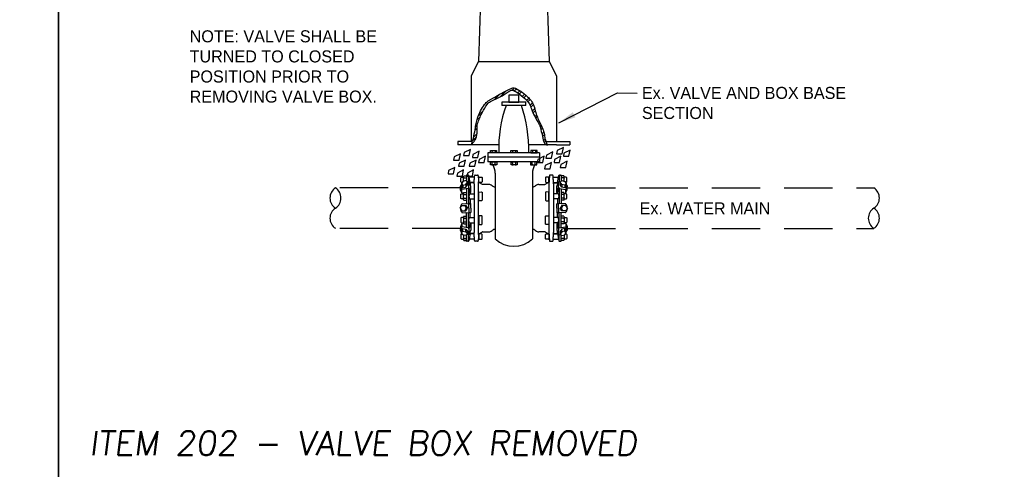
# Model space of a CAD drawing. Header units: feet. Extents: x 6 to 310, y -41 to 128.
# Tile 13 of 44: x 218 to 229, y 14 to 19. Entities that reach past the tile are written whole.
import ezdxf
from ezdxf.enums import TextEntityAlignment as Align

# ---------------------------------------------------------------- set-up
doc = ezdxf.new("R2010")
doc.units = ezdxf.units.FT
doc.header["$MEASUREMENT"] = 0
doc.linetypes.add('DASHED', pattern=[0.75, 0.5, -0.25])
doc.layers.add('COLUMNS', color=6, linetype='Continuous', plot=False)
for name, color, linetype in [('DETAIL', 1, 'Continuous'), ('DIM', 7, 'Continuous'), ('SHEET_TXT', 9, 'Continuous'), ('text', 9, 'Continuous')]:
    doc.layers.add(name, color=color, linetype=linetype)
doc.styles.add('SLANTED', font='ROMANS.SHX', dxfattribs={"oblique": 7})
doc.styles.add('Slanted-Normal', font='font31.shx', dxfattribs={"height": 0.14})

msp = doc.modelspace()

# ---------------------------------------------------------------- linework, layer by layer
at = {"color": 247, "linetype": 'Continuous'}
for p, q in [((223.09861, 19.02275), (223.07718, 18.38418)), ((223.79109, 19.02275), (223.81252, 18.38418)), ((223.07718, 18.38418), (223.00232, 18.2359)), ((223.07718, 18.38418), (223.81252, 18.38418)), ((223.81252, 18.38418), (223.88755, 18.2359)), ((223.00232, 18.2359), (223.00232, 17.55702)), ((223.88755, 18.2359), (223.88755, 17.55702)), ((223.30384, 18.01995), (223.36495, 18.0809)), ((223.42989, 18.08921), (223.45229, 18.11177)), ((223.44973, 18.08074), (223.47212, 18.10329)), ((223.48492, 18.05946), (223.50812, 18.08266)), ((223.5014, 18.04762), (223.52491, 18.0713)), ((223.2461, 17.99036), (223.3048, 18.04906)), ((223.53291, 18.02283), (223.55658, 18.04634)), ((223.54827, 18.00971), (223.57178, 18.03323)), ((223.5777, 17.98268), (223.60057, 18.00555)), ((223.59098, 17.96764), (223.61449, 17.991)), ((223.07782, 17.82208), (223.12485, 17.86911)), ((223.61161, 17.93165), (223.63816, 17.9582)), ((223.62025, 17.91214), (223.64728, 17.93901)), ((223.63609, 17.87135), (223.66184, 17.8971)), ((223.64456, 17.85151), (223.66728, 17.87422)), ((223.06294, 17.77889), (223.09669, 17.81264)), ((223.66264, 17.81312), (223.67975, 17.83007)), ((223.67224, 17.7944), (223.68759, 17.80976)), ((223.69287, 17.75841), (223.70535, 17.77089)), ((223.04215, 17.67315), (223.06422, 17.69539)), ((223.0471, 17.70658), (223.06534, 17.72482)), ((223.70359, 17.74082), (223.71463, 17.75201)), ((223.72023, 17.70099), (223.73302, 17.71378)), ((223.72566, 17.67827), (223.74182, 17.69427)), ((223.01719, 17.56358), (223.05766, 17.60405)), ((223.02887, 17.60341), (223.06422, 17.63876)), ((223.73654, 17.63252), (223.75558, 17.65156)), ((223.74198, 17.60965), (223.76134, 17.629)), ((223.75222, 17.56342), (223.76933, 17.58053)), ((223.01511, 17.55702), (222.86283, 17.55702)), ((222.86283, 17.55702), (222.86283, 17.51991)), ((223.00232, 17.51991), (222.86283, 17.51991)), ((223.28845, 17.51991), (223.00232, 17.51991)), ((223.88755, 17.51991), (223.5991, 17.51991)), ((223.75958, 17.54246), (223.77589, 17.55878)), ((223.77653, 17.55702), (224.02703, 17.55702)), ((223.79173, 17.51799), (223.79301, 17.51927)), ((223.88755, 17.51991), (224.02703, 17.51991)), ((224.02703, 17.55702), (224.02703, 17.51991))]:
    msp.add_line(p, q, dxfattribs=at)
at = {"color": 247, "linetype": 'Continuous', "lineweight": 25}
for p, q in [((223.03608, 17.18589), (223.03657, 17.19995)), ((223.04401, 17.20713), (223.0687, 17.20713)), ((223.07614, 17.19995), (223.07663, 17.18589)), ((223.81357, 17.19995), (223.81307, 17.18589)), ((223.8457, 17.20713), (223.821, 17.20713)), ((223.85362, 17.18589), (223.85313, 17.19995)), ((223.03364, 17.11598), (223.03418, 17.13163)), ((223.03364, 17.11598), (223.03364, 16.61247)), ((223.08481, 17.12919), (223.1163, 17.11244)), ((223.80489, 17.12919), (223.7734, 17.11244)), ((223.85606, 17.11598), (223.85552, 17.13163)), ((223.85606, 17.11598), (223.85606, 16.61247)), ((223.03418, 16.59681), (223.03364, 16.61247)), ((223.03657, 16.5285), (223.03608, 16.54256)), ((223.07663, 16.54256), (223.07614, 16.5285)), ((223.1163, 16.616), (223.08481, 16.59926)), ((223.7734, 16.616), (223.80489, 16.59926)), ((223.81307, 16.54256), (223.81357, 16.5285)), ((223.85313, 16.5285), (223.85362, 16.54256)), ((223.85552, 16.59681), (223.85606, 16.61247)), ((223.0687, 16.52132), (223.04401, 16.52132)), ((223.821, 16.52132), (223.8457, 16.52132))]:
    msp.add_line(p, q, dxfattribs=at)
at = {"linetype": 'DASHED'}
for p, q in [((222.89184, 17.07345), (221.59529, 17.07345)), ((223.99786, 17.07345), (227.17797, 17.07345)), ((222.89184, 16.65499), (221.59529, 16.65499)), ((223.99786, 16.65499), (227.17797, 16.65499))]:
    msp.add_line(p, q, dxfattribs=at)
at = {"linetype": 'Continuous'}
for points in [[(223.00231, 17.51983, 0.01180416), (223.02277, 17.58097, 0.02356296), (223.03083, 17.61226, 0.0157363), (223.04615, 17.69966, -0.02364584), (223.05728, 17.75767, -0.02977342), (223.07315, 17.80967, -0.0233924), (223.10025, 17.87333, -0.05246613), (223.14081, 17.93887, -0.07577668), (223.17959, 17.97577, -0.01943278), (223.20368, 17.99123, -0.00546289), (223.29198, 18.04186, -0.01388986), (223.40057, 18.09866, -0.04758833), (223.43413, 18.11126, -0.17692458), (223.46055, 18.10897, -0.0536763), (223.5333, 18.06499, -0.04414367), (223.61441, 17.99105, -0.08458439), (223.6457, 17.94272, -0.04975669), (223.6673, 17.87444, 0.05053323), (223.68867, 17.80724, 0.01520977), (223.71452, 17.75224, -0.01457109), (223.74156, 17.69488, -0.02998615), (223.74885, 17.675, -0.01324561), (223.7614, 17.62879)], [(223.00231, 17.51983, 0.04653331), (223.0422, 17.5691, 0.08117802), (223.05728, 17.60235, 0.08972711), (223.06466, 17.68934, -0.11419482), (223.0738, 17.75767, -0.01596066), (223.09497, 17.80881, -0.01546493), (223.12008, 17.86011, -0.02550136), (223.16825, 17.94097, -0.09447706), (223.1862, 17.95925, -0.04518465), (223.21734, 17.97689, 0.0171109), (223.3019, 18.01873, 0.02912275), (223.38465, 18.06968, -0.06986196), (223.42091, 18.08813, -0.20131471), (223.43762, 18.08702, -0.0441518), (223.50024, 18.04847, -0.03221899), (223.57759, 17.98274, -0.07864508), (223.60272, 17.94933, -0.0343572), (223.62795, 17.89273, 0.02706367), (223.65892, 17.82045, 0.02708602), (223.70507, 17.73853, -0.07704506), (223.71842, 17.7081, -0.00600108), (223.72141, 17.6963, -0.00100348), (223.73826, 17.62548, -0.00418937), (223.74683, 17.58774, 0.00452259), (223.75479, 17.55278, 0.15013276), (223.76312, 17.5386, 0.06315498), (223.79446, 17.51643)], [(223.7614, 17.62879, 0.02972676), (223.76604, 17.59535, 0.02972676), (223.77462, 17.5627, 0.02217441), (223.78351, 17.53912, 0.02217441), (223.79446, 17.51643)]]:
    msp.add_lwpolyline(points, format="xyb", dxfattribs=at)
at = {"color": 7, "linetype": 'Continuous', "lineweight": 25}
for centre, radius, start, end in [((223.04401, 17.19969), 0.00744, 90, 178), ((223.0687, 17.19969), 0.00744, 2, 90), ((223.821, 17.19969), 0.00744, 90, 178), ((223.8457, 17.19969), 0.00744, 2, 90), ((223.09063, 17.14014), 0.0124, 223.279087, 242), ((223.12212, 17.12339), 0.0124, 242, 270), ((223.76758, 17.12339), 0.0124, 270, 298), ((223.79907, 17.14014), 0.0124, 298, 316.720913), ((223.09063, 16.58831), 0.0124, 118, 136.720913), ((223.12212, 16.60505), 0.0124, 90, 118), ((223.76758, 16.60505), 0.0124, 62, 90), ((223.79907, 16.58831), 0.0124, 43.279087, 62), ((223.04401, 16.52876), 0.00744, 182, 270), ((223.0687, 16.52876), 0.00744, 270, 358), ((223.821, 16.52876), 0.00744, 182, 270), ((223.8457, 16.52876), 0.00744, 270, 358)]:
    msp.add_arc(centre, radius, start, end, dxfattribs=at)
at = {"linetype": 'Continuous'}
for centre, start, end in [((221.66177, 16.96887), 122.447072, 237.552928), ((221.52875, 16.96887), 302.447072, 57.552928), ((227.11146, 16.96888), 302.43802, 57.543876), ((221.66177, 16.75964), 122.447072, 237.552928), ((227.24447, 16.75964), 122.447072, 237.552928), ((227.11145, 16.75964), 302.447072, 57.552928)]:
    msp.add_arc(centre, 0.12397, start, end, dxfattribs=at)
at = {"color": 7, "linetype": 'Continuous', "lineweight": 25}
for points, knots in [([(223.03418, 17.13163), (223.03418, 17.13163), (223.03419, 17.13181), (223.03421, 17.13233), (223.03422, 17.13254), (223.03424, 17.13306), (223.03425, 17.13336), (223.03429, 17.13437), (223.03432, 17.13521), (223.03439, 17.1372), (223.03444, 17.13833), (223.03453, 17.14086), (223.03458, 17.14224), (223.03466, 17.14444), (223.03469, 17.1452), (223.03475, 17.14677), (223.03478, 17.14758), (223.03487, 17.15005), (223.03493, 17.15174), (223.03502, 17.15435), (223.03505, 17.15523), (223.03511, 17.15701), (223.03514, 17.1579), (223.03524, 17.16055), (223.0353, 17.16231), (223.03539, 17.16493), (223.03542, 17.1658), (223.03547, 17.1675), (223.03553, 17.16917), (223.03558, 17.17077), (223.03564, 17.17233), (223.03566, 17.1731), (223.03574, 17.17533), (223.03578, 17.17669), (223.03584, 17.17857), (223.03586, 17.17917), (223.0359, 17.1803), (223.03592, 17.18083), (223.03596, 17.18231), (223.03599, 17.18314), (223.03602, 17.18416), (223.03603, 17.18447), (223.03605, 17.18498), (223.03606, 17.1852), (223.03607, 17.18572), (223.03608, 17.18589), (223.03608, 17.18589)], [0, 0, 0, 0, 0.0625, 0.0625, 0.09375, 0.09375, 0.125, 0.125, 0.1875, 0.1875, 0.25, 0.25, 0.3125, 0.3125, 0.34375, 0.34375, 0.375, 0.375, 0.4375, 0.4375, 0.46875, 0.46875, 0.5, 0.5, 0.5625, 0.5625, 0.59375, 0.59375, 0.625, 0.65625, 0.65625, 0.6875, 0.6875, 0.75, 0.75, 0.78125, 0.78125, 0.8125, 0.8125, 0.875, 0.875, 0.90625, 0.90625, 0.9375, 0.9375, 1, 1, 1, 1]), ([(223.07663, 17.18589), (223.07663, 17.18589), (223.07664, 17.18549), (223.07667, 17.1845), (223.07668, 17.18428), (223.07669, 17.18378), (223.0767, 17.18352), (223.07673, 17.18265), (223.07675, 17.18198), (223.0768, 17.18047), (223.07683, 17.17962), (223.07689, 17.17779), (223.07692, 17.17681), (223.07697, 17.17524), (223.07699, 17.1747), (223.07703, 17.17359), (223.07705, 17.17301), (223.0771, 17.17126), (223.07714, 17.17006), (223.07723, 17.16757), (223.07727, 17.16628), (223.07736, 17.16363), (223.07741, 17.16231), (223.0775, 17.15964), (223.07755, 17.15829), (223.07762, 17.15627), (223.07764, 17.15559), (223.07769, 17.15425), (223.07771, 17.15359), (223.07778, 17.15163), (223.07783, 17.15034), (223.07792, 17.14782), (223.07796, 17.14659), (223.07805, 17.14424), (223.07809, 17.14313), (223.07817, 17.14101), (223.0782, 17.14001), (223.07824, 17.13907)], [0, 0, 0, 0, 0.125, 0.125, 0.15625, 0.15625, 0.1875, 0.1875, 0.25, 0.25, 0.3125, 0.3125, 0.375, 0.375, 0.40625, 0.40625, 0.4375, 0.4375, 0.5, 0.5, 0.5625, 0.5625, 0.625, 0.625, 0.6875, 0.6875, 0.71875, 0.71875, 0.75, 0.75, 0.8125, 0.8125, 0.875, 0.875, 0.9375, 0.9375, 1, 1, 1, 1]), ([(223.81307, 17.18589), (223.81307, 17.18589), (223.81306, 17.18549), (223.81303, 17.1845), (223.81302, 17.18428), (223.81301, 17.18378), (223.813, 17.18352), (223.81297, 17.18265), (223.81295, 17.18198), (223.8129, 17.18047), (223.81287, 17.17962), (223.81281, 17.17779), (223.81278, 17.17681), (223.81273, 17.17524), (223.81271, 17.1747), (223.81267, 17.17359), (223.81265, 17.17301), (223.8126, 17.17126), (223.81256, 17.17006), (223.81247, 17.16757), (223.81243, 17.16628), (223.81234, 17.16363), (223.81229, 17.16231), (223.8122, 17.15964), (223.81215, 17.15829), (223.81208, 17.15627), (223.81206, 17.15559), (223.81201, 17.15425), (223.81199, 17.15359), (223.81192, 17.15163), (223.81187, 17.15034), (223.81178, 17.14782), (223.81174, 17.14659), (223.81165, 17.14424), (223.81161, 17.14313), (223.81153, 17.14101), (223.8115, 17.14001), (223.81146, 17.13907)], [0, 0, 0, 0, 0.125, 0.125, 0.15625, 0.15625, 0.1875, 0.1875, 0.25, 0.25, 0.3125, 0.3125, 0.375, 0.375, 0.40625, 0.40625, 0.4375, 0.4375, 0.5, 0.5, 0.5625, 0.5625, 0.625, 0.625, 0.6875, 0.6875, 0.71875, 0.71875, 0.75, 0.75, 0.8125, 0.8125, 0.875, 0.875, 0.9375, 0.9375, 1, 1, 1, 1]), ([(223.85552, 17.13163), (223.85552, 17.13163), (223.85551, 17.13181), (223.85549, 17.13233), (223.85548, 17.13254), (223.85546, 17.13306), (223.85545, 17.13336), (223.85541, 17.13437), (223.85538, 17.13521), (223.85531, 17.1372), (223.85526, 17.13833), (223.85517, 17.14086), (223.85512, 17.14224), (223.85504, 17.14444), (223.85501, 17.1452), (223.85495, 17.14677), (223.85492, 17.14758), (223.85483, 17.15005), (223.85477, 17.15174), (223.85468, 17.15435), (223.85465, 17.15523), (223.85459, 17.15701), (223.85456, 17.1579), (223.85446, 17.16055), (223.8544, 17.16231), (223.85431, 17.16493), (223.85428, 17.1658), (223.85423, 17.1675), (223.85417, 17.16917), (223.85412, 17.17077), (223.85407, 17.17233), (223.85404, 17.1731), (223.85397, 17.17533), (223.85392, 17.17669), (223.85386, 17.17857), (223.85384, 17.17917), (223.8538, 17.1803), (223.85379, 17.18083), (223.85374, 17.18231), (223.85371, 17.18314), (223.85368, 17.18416), (223.85367, 17.18447), (223.85365, 17.18498), (223.85365, 17.1852), (223.85363, 17.18572), (223.85362, 17.18589), (223.85362, 17.18589)], [0, 0, 0, 0, 0.0625, 0.0625, 0.09375, 0.09375, 0.125, 0.125, 0.1875, 0.1875, 0.25, 0.25, 0.3125, 0.3125, 0.34375, 0.34375, 0.375, 0.375, 0.4375, 0.4375, 0.46875, 0.46875, 0.5, 0.5, 0.5625, 0.5625, 0.59375, 0.59375, 0.625, 0.65625, 0.65625, 0.6875, 0.6875, 0.75, 0.75, 0.78125, 0.78125, 0.8125, 0.8125, 0.875, 0.875, 0.90625, 0.90625, 0.9375, 0.9375, 1, 1, 1, 1]), ([(223.07824, 17.13907), (223.07828, 17.13786), (223.07852, 17.1368), (223.07901, 17.13542), (223.0792, 17.13499), (223.07959, 17.13422), (223.0798, 17.13387), (223.08041, 17.13294), (223.08082, 17.13246), (223.08142, 17.1318), (223.0816, 17.13163), (223.0816, 17.13163)], [0, 0, 0, 0, 0.25, 0.25, 0.375, 0.375, 0.5, 0.5, 0.75, 0.75, 1, 1, 1, 1]), ([(223.81146, 17.13907), (223.81142, 17.13786), (223.81118, 17.1368), (223.81069, 17.13542), (223.8105, 17.13499), (223.81011, 17.13422), (223.8099, 17.13387), (223.80929, 17.13294), (223.80888, 17.13246), (223.80828, 17.1318), (223.8081, 17.13163), (223.8081, 17.13163)], [0, 0, 0, 0, 0.25, 0.25, 0.375, 0.375, 0.5, 0.5, 0.75, 0.75, 1, 1, 1, 1]), ([(223.03608, 16.54256), (223.03608, 16.54256), (223.03607, 16.54273), (223.03606, 16.54325), (223.03605, 16.54347), (223.03603, 16.54398), (223.03602, 16.54428), (223.03599, 16.54529), (223.03596, 16.54613), (223.0359, 16.54812), (223.03586, 16.54925), (223.03578, 16.55179), (223.03573, 16.55316), (223.03566, 16.55536), (223.03564, 16.55612), (223.03558, 16.55769), (223.03556, 16.55851), (223.03547, 16.56097), (223.03542, 16.56266), (223.03533, 16.56527), (223.0353, 16.56615), (223.03523, 16.56793), (223.0352, 16.56882), (223.03511, 16.57147), (223.03505, 16.57323), (223.03496, 16.57586), (223.03493, 16.57673), (223.03487, 16.57843), (223.03481, 16.58009), (223.03475, 16.58169), (223.03469, 16.58325), (223.03466, 16.58402), (223.03458, 16.58625), (223.03453, 16.58761), (223.03446, 16.58949), (223.03444, 16.59009), (223.0344, 16.59122), (223.03438, 16.59175), (223.03432, 16.59323), (223.03429, 16.59406), (223.03425, 16.59509), (223.03424, 16.59539), (223.03422, 16.59591), (223.03421, 16.59612), (223.03419, 16.59664), (223.03418, 16.59681), (223.03418, 16.59681)], [0, 0, 0, 0, 0.0625, 0.0625, 0.09375, 0.09375, 0.125, 0.125, 0.1875, 0.1875, 0.25, 0.25, 0.3125, 0.3125, 0.34375, 0.34375, 0.375, 0.375, 0.4375, 0.4375, 0.46875, 0.46875, 0.5, 0.5, 0.5625, 0.5625, 0.59375, 0.59375, 0.625, 0.65625, 0.65625, 0.6875, 0.6875, 0.75, 0.75, 0.78125, 0.78125, 0.8125, 0.8125, 0.875, 0.875, 0.90625, 0.90625, 0.9375, 0.9375, 1, 1, 1, 1]), ([(223.07824, 16.58938), (223.07817, 16.58751), (223.07809, 16.58539), (223.07798, 16.58245), (223.07796, 16.58185), (223.07792, 16.58062), (223.0779, 16.58), (223.07783, 16.57812), (223.07778, 16.57684), (223.07769, 16.57421), (223.07764, 16.57286), (223.07755, 16.57017), (223.0775, 16.56883), (223.07743, 16.56682), (223.07741, 16.56615), (223.07736, 16.56482), (223.07734, 16.56415), (223.07727, 16.56218), (223.07723, 16.56089), (223.07715, 16.5584), (223.0771, 16.55719), (223.07703, 16.55485), (223.07699, 16.55374), (223.07692, 16.55165), (223.07689, 16.55066), (223.07684, 16.54929), (223.07683, 16.54885), (223.0768, 16.54801), (223.07679, 16.54761), (223.07675, 16.54648), (223.07673, 16.54581), (223.07669, 16.54464), (223.07668, 16.54415), (223.07665, 16.54335), (223.07664, 16.54306), (223.07663, 16.54276), (223.07663, 16.54268), (223.07663, 16.54258), (223.07663, 16.54256), (223.07663, 16.54256)], [0, 0, 0, 0, 0.125, 0.125, 0.15625, 0.15625, 0.1875, 0.1875, 0.25, 0.25, 0.3125, 0.3125, 0.375, 0.375, 0.40625, 0.40625, 0.4375, 0.4375, 0.5, 0.5, 0.5625, 0.5625, 0.625, 0.625, 0.6875, 0.6875, 0.71875, 0.71875, 0.75, 0.75, 0.8125, 0.8125, 0.875, 0.875, 0.9375, 0.9375, 0.96875, 0.96875, 1, 1, 1, 1]), ([(223.0816, 16.59681), (223.0816, 16.59681), (223.08156, 16.59677), (223.08139, 16.5966), (223.08127, 16.59648), (223.08097, 16.59615), (223.08079, 16.59595), (223.08041, 16.59547), (223.08021, 16.59519), (223.07959, 16.59426), (223.07918, 16.59349), (223.07869, 16.59211), (223.07854, 16.59161), (223.07833, 16.59055), (223.07826, 16.58998), (223.07824, 16.58938)], [0, 0, 0, 0, 0.125, 0.125, 0.25, 0.25, 0.375, 0.375, 0.5, 0.5, 0.75, 0.75, 0.875, 0.875, 1, 1, 1, 1]), ([(223.8081, 16.59681), (223.8081, 16.59681), (223.80814, 16.59677), (223.80831, 16.5966), (223.80843, 16.59648), (223.80873, 16.59615), (223.80891, 16.59595), (223.80929, 16.59547), (223.80949, 16.59519), (223.81011, 16.59426), (223.81052, 16.59349), (223.81101, 16.59211), (223.81116, 16.59161), (223.81137, 16.59055), (223.81144, 16.58998), (223.81146, 16.58938)], [0, 0, 0, 0, 0.125, 0.125, 0.25, 0.25, 0.375, 0.375, 0.5, 0.5, 0.75, 0.75, 0.875, 0.875, 1, 1, 1, 1]), ([(223.81146, 16.58938), (223.81153, 16.58751), (223.81161, 16.58539), (223.81172, 16.58245), (223.81174, 16.58185), (223.81178, 16.58062), (223.81181, 16.58), (223.81187, 16.57812), (223.81192, 16.57684), (223.81201, 16.57421), (223.81206, 16.57286), (223.81215, 16.57017), (223.8122, 16.56883), (223.81227, 16.56682), (223.81229, 16.56615), (223.81234, 16.56482), (223.81236, 16.56415), (223.81243, 16.56218), (223.81247, 16.56089), (223.81256, 16.5584), (223.8126, 16.55719), (223.81267, 16.55485), (223.81271, 16.55374), (223.81278, 16.55165), (223.81281, 16.55066), (223.81286, 16.54929), (223.81287, 16.54885), (223.8129, 16.54801), (223.81291, 16.54761), (223.81295, 16.54648), (223.81297, 16.54581), (223.81301, 16.54464), (223.81302, 16.54415), (223.81305, 16.54335), (223.81306, 16.54306), (223.81307, 16.54276), (223.81307, 16.54268), (223.81307, 16.54258), (223.81307, 16.54256), (223.81307, 16.54256)], [0, 0, 0, 0, 0.125, 0.125, 0.15625, 0.15625, 0.1875, 0.1875, 0.25, 0.25, 0.3125, 0.3125, 0.375, 0.375, 0.40625, 0.40625, 0.4375, 0.4375, 0.5, 0.5, 0.5625, 0.5625, 0.625, 0.625, 0.6875, 0.6875, 0.71875, 0.71875, 0.75, 0.75, 0.8125, 0.8125, 0.875, 0.875, 0.9375, 0.9375, 0.96875, 0.96875, 1, 1, 1, 1]), ([(223.85362, 16.54256), (223.85362, 16.54256), (223.85363, 16.54273), (223.85365, 16.54325), (223.85365, 16.54347), (223.85367, 16.54398), (223.85368, 16.54428), (223.85371, 16.54529), (223.85374, 16.54613), (223.8538, 16.54812), (223.85384, 16.54925), (223.85392, 16.55179), (223.85397, 16.55316), (223.85404, 16.55536), (223.85407, 16.55612), (223.85412, 16.55769), (223.85415, 16.55851), (223.85423, 16.56097), (223.85429, 16.56266), (223.85437, 16.56527), (223.8544, 16.56615), (223.85447, 16.56793), (223.8545, 16.56882), (223.85459, 16.57147), (223.85465, 16.57323), (223.85474, 16.57586), (223.85477, 16.57673), (223.85484, 16.57843), (223.8549, 16.58009), (223.85495, 16.58169), (223.85501, 16.58325), (223.85504, 16.58402), (223.85512, 16.58625), (223.85517, 16.58761), (223.85524, 16.58949), (223.85526, 16.59009), (223.85531, 16.59122), (223.85533, 16.59175), (223.85538, 16.59323), (223.85541, 16.59406), (223.85545, 16.59509), (223.85546, 16.59539), (223.85548, 16.59591), (223.85549, 16.59612), (223.85551, 16.59664), (223.85552, 16.59681), (223.85552, 16.59681)], [0, 0, 0, 0, 0.0625, 0.0625, 0.09375, 0.09375, 0.125, 0.125, 0.1875, 0.1875, 0.25, 0.25, 0.3125, 0.3125, 0.34375, 0.34375, 0.375, 0.375, 0.4375, 0.4375, 0.46875, 0.46875, 0.5, 0.5, 0.5625, 0.5625, 0.59375, 0.59375, 0.625, 0.65625, 0.65625, 0.6875, 0.6875, 0.75, 0.75, 0.78125, 0.78125, 0.8125, 0.8125, 0.875, 0.875, 0.90625, 0.90625, 0.9375, 0.9375, 1, 1, 1, 1])]:
    msp.add_open_spline(points, degree=3, knots=knots, dxfattribs=at)
at = {"color": 247, "linetype": 'Continuous'}
for points in [[(222.99512, 17.47352), (222.93049, 17.44121), (222.92409, 17.40889), (222.98216, 17.40889)], [(223.95857, 17.49287), (223.89394, 17.46056), (223.88739, 17.42825), (223.94561, 17.42825)], [(224.02975, 17.46712), (223.96497, 17.43481), (223.95857, 17.40234), (224.0168, 17.40234)], [(222.89178, 17.42825), (222.827, 17.39594), (222.8206, 17.36363), (222.87882, 17.36363)], [(222.94345, 17.36363), (222.87882, 17.33131), (222.87227, 17.299), (222.93049, 17.299)], [(223.05334, 17.36363), (222.98872, 17.33131), (222.98216, 17.299), (223.04039, 17.299)], [(223.08566, 17.45416), (223.02103, 17.42185), (223.01463, 17.38954), (223.0727, 17.38954)], [(223.15028, 17.40234), (223.08566, 17.37002), (223.07926, 17.33771), (223.13748, 17.33771)], [(223.75814, 17.40234), (223.69351, 17.37002), (223.68695, 17.33771), (223.74518, 17.33771)], [(223.84868, 17.44761), (223.78405, 17.41529), (223.77749, 17.38298), (223.83572, 17.38298)], [(223.93266, 17.40234), (223.86803, 17.37002), (223.86163, 17.33771), (223.9197, 17.33771)], [(222.83356, 17.28604), (222.76893, 17.25373), (222.76237, 17.22142), (222.8206, 17.22142)], [(222.92409, 17.26029), (222.85931, 17.22782), (222.85291, 17.19551), (222.91114, 17.19551)], [(223.02743, 17.26029), (222.9628, 17.22782), (222.95641, 17.19551), (223.01463, 17.19551)], [(223.83572, 17.33771), (223.77109, 17.3054), (223.76453, 17.27309), (223.82276, 17.27309)], [(223.99728, 17.35067), (223.93266, 17.31836), (223.92626, 17.28604), (223.98448, 17.28604)]]:
    msp.add_3dface(points, dxfattribs=at)
at = {"layer": 'COLUMNS', "color": 3, "flags": 128}
for points in [[(188.34752, 3.62445), (188.34752, 24.37445), (218.72252, 24.37445), (218.72252, 3.62445)], [(218.72252, 3.62445), (218.72252, 24.37445), (249.09752, 24.37445), (249.09752, 3.62445)]]:
    msp.add_lwpolyline(points, close=True, dxfattribs=at)
at = {"layer": 'DETAIL', "linetype": 'Continuous'}
for p, q in [((223.57077, 17.96238), (223.32149, 17.96238)), ((223.32149, 17.96238), (223.32149, 17.92943)), ((223.57077, 17.92943), (223.32149, 17.92943)), ((223.57077, 17.92943), (223.57077, 17.96238)), ((223.1749, 17.4395), (223.1749, 17.34575)), ((223.26814, 17.4395), (223.1749, 17.4395)), ((223.71264, 17.3938), (223.1749, 17.3938)), ((223.6249, 17.4395), (223.26814, 17.4395)), ((223.71264, 17.4395), (223.6249, 17.4395)), ((223.71264, 17.4395), (223.71264, 17.34575)), ((223.71264, 17.34575), (223.1749, 17.34575)), ((223.25147, 17.22572), (223.25147, 16.54456)), ((223.63823, 17.22572), (223.63823, 16.54456))]:
    msp.add_line(p, q, dxfattribs=at)
at = {"layer": 'DETAIL'}
for p, q in [((222.92225, 17.19292), (222.92524, 17.1983)), ((222.92225, 17.14356), (222.92225, 17.19292)), ((222.92524, 17.1983), (222.95373, 17.19814)), ((222.95373, 17.20142), (222.95373, 17.1436)), ((222.97161, 17.20713), (222.95944, 17.20713)), ((222.97428, 17.20647), (222.97428, 17.1397)), ((222.99369, 17.13163), (222.97697, 17.20337)), ((223.89602, 17.13163), (223.91273, 17.20337)), ((223.91542, 17.20647), (223.91542, 17.1397)), ((223.91809, 17.20713), (223.93026, 17.20713)), ((223.93597, 17.20142), (223.93597, 17.1436)), ((223.96446, 17.1983), (223.93597, 17.19814)), ((223.96745, 17.19292), (223.96446, 17.1983)), ((223.96745, 17.14356), (223.96745, 17.19292)), ((222.89189, 17.05584), (222.8918, 17.0911)), ((222.97428, 17.06787), (222.90732, 17.05818)), ((222.90732, 17.02269), (222.90732, 17.05818)), ((222.91648, 17.10189), (222.91648, 17.0764)), ((222.94782, 17.10901), (222.94782, 17.08352)), ((222.95373, 17.06489), (222.95373, 16.91743)), ((222.97428, 17.1397), (222.9614, 17.13613)), ((222.97999, 17.13897), (222.97428, 17.1397)), ((222.97999, 17.07732), (222.97428, 17.06787)), ((222.99369, 17.02352), (222.97428, 17.06787)), ((222.97428, 17.06787), (222.97428, 16.91352)), ((222.97999, 17.07732), (222.97999, 17.13897)), ((222.99939, 17.08989), (222.97999, 17.13897)), ((222.99939, 17.02824), (222.97999, 17.07732)), ((222.99369, 17.13163), (222.99369, 17.10432)), ((223.03418, 17.13163), (222.99369, 17.13163)), ((223.03418, 17.13163), (222.99369, 17.13163)), ((223.03418, 17.12779), (222.99369, 17.12779)), ((222.99939, 17.02824), (222.99939, 17.08989)), ((223.85552, 17.13163), (223.89602, 17.13163)), ((223.85552, 17.13163), (223.89602, 17.13163)), ((223.85552, 17.12779), (223.89602, 17.12779)), ((223.89031, 17.08989), (223.90971, 17.13897)), ((223.89031, 17.02824), (223.89031, 17.08989)), ((223.89031, 17.02824), (223.90971, 17.07732)), ((223.89602, 17.13163), (223.89602, 17.10432)), ((223.89602, 17.02352), (223.91542, 17.06787)), ((223.90971, 17.13897), (223.91542, 17.1397)), ((223.90971, 17.07732), (223.90971, 17.13897)), ((223.90971, 17.07732), (223.91542, 17.06787)), ((223.91542, 17.1397), (223.9283, 17.13613)), ((223.91542, 17.06787), (223.91542, 16.91352)), ((223.91542, 17.06787), (223.98238, 17.05818)), ((223.93597, 17.06489), (223.93597, 16.91743)), ((223.94189, 17.10901), (223.94189, 17.08352)), ((223.97322, 17.10189), (223.97322, 17.0764)), ((223.98238, 17.02269), (223.98238, 17.05818)), ((223.99782, 17.05584), (223.9979, 17.0911)), ((222.92225, 17.02039), (222.90732, 17.02269)), ((222.92524, 17.02673), (222.92225, 17.02135)), ((222.92225, 16.95195), (222.92225, 17.02135)), ((222.92524, 16.94657), (222.92225, 16.95195)), ((222.92524, 17.02673), (222.95373, 17.02689)), ((222.99369, 17.02352), (222.99939, 17.02824)), ((222.99369, 17.02352), (222.9937, 17.01387)), ((222.99369, 16.95961), (222.99369, 16.91352)), ((223.89602, 17.02352), (223.89031, 17.02824)), ((223.89602, 17.02352), (223.89603, 17.01387)), ((223.89602, 16.95961), (223.89602, 16.91352)), ((223.96447, 17.02673), (223.93597, 17.02689)), ((223.96446, 16.94657), (223.96745, 16.95195)), ((223.96447, 17.02673), (223.96745, 17.02135)), ((223.96745, 17.02039), (223.98238, 17.02269)), ((223.96745, 16.95195), (223.96745, 17.02135)), ((222.90838, 16.90892), (222.97428, 16.91352)), ((222.92524, 16.94657), (222.95373, 16.94641)), ((222.9361, 16.89276), (222.95177, 16.86422)), ((222.9361, 16.83569), (222.95177, 16.86422)), ((222.96483, 16.86422), (222.95177, 16.86422)), ((222.96483, 16.86422), (222.95177, 16.86422)), ((222.99369, 16.91352), (222.97428, 16.91352)), ((222.97428, 16.91352), (222.97999, 16.90782)), ((222.97999, 16.90782), (222.99939, 16.90782)), ((222.97999, 16.86422), (222.97999, 16.90782)), ((222.97999, 16.86422), (222.97999, 16.82063)), ((222.99369, 16.91352), (222.99939, 16.90782)), ((222.99939, 16.86422), (222.99939, 16.90782)), ((222.99939, 16.86422), (222.99939, 16.82063)), ((223.89602, 16.91352), (223.89031, 16.90782)), ((223.90971, 16.90782), (223.89031, 16.90782)), ((223.89031, 16.86422), (223.89031, 16.90782)), ((223.89031, 16.86422), (223.89031, 16.82063)), ((223.89602, 16.91352), (223.91542, 16.91352)), ((223.91542, 16.91352), (223.90971, 16.90782)), ((223.90971, 16.86422), (223.90971, 16.90782)), ((223.90971, 16.86422), (223.90971, 16.82063)), ((223.98132, 16.90892), (223.91542, 16.91352)), ((223.92487, 16.86422), (223.93793, 16.86422)), ((223.92487, 16.86422), (223.93793, 16.86422)), ((223.96446, 16.94657), (223.93597, 16.94641)), ((223.9536, 16.89276), (223.93793, 16.86422)), ((223.9536, 16.83569), (223.93793, 16.86422)), ((222.90838, 16.81953), (222.97428, 16.81492)), ((222.92524, 16.78067), (222.92225, 16.77529)), ((222.92225, 16.77529), (222.92225, 16.70588)), ((222.92524, 16.78067), (222.95373, 16.78083)), ((222.95373, 16.66355), (222.95373, 16.81101)), ((222.97428, 16.81492), (222.97999, 16.82063)), ((222.99369, 16.81492), (222.97428, 16.81492)), ((222.97428, 16.66058), (222.97428, 16.81492)), ((222.97999, 16.82063), (222.99939, 16.82063)), ((222.99362, 16.76763), (222.99369, 16.81492)), ((222.99369, 16.81492), (222.99939, 16.82063)), ((223.90971, 16.82063), (223.89031, 16.82063)), ((223.89602, 16.81492), (223.89031, 16.82063)), ((223.89602, 16.81492), (223.91542, 16.81492)), ((223.89602, 16.76763), (223.89602, 16.81492)), ((223.91542, 16.81492), (223.90971, 16.82063)), ((223.98132, 16.81953), (223.91542, 16.81492)), ((223.91542, 16.66058), (223.91542, 16.81492)), ((223.93597, 16.66355), (223.93597, 16.81101)), ((223.96446, 16.78067), (223.93597, 16.78083)), ((223.96446, 16.78067), (223.96745, 16.77529)), ((223.96745, 16.77529), (223.96745, 16.70635)), ((222.89189, 16.67261), (222.8918, 16.63734)), ((222.92225, 16.70806), (222.90732, 16.70576)), ((222.90732, 16.70576), (222.90732, 16.67027)), ((222.97428, 16.66058), (222.90732, 16.67027)), ((222.91648, 16.62656), (222.91648, 16.65205)), ((222.92524, 16.70051), (222.92225, 16.70589)), ((222.92524, 16.70051), (222.95373, 16.70035)), ((222.94782, 16.61944), (222.94782, 16.64493)), ((222.99369, 16.70492), (222.97428, 16.66058)), ((222.97999, 16.65113), (222.97428, 16.66058)), ((222.99939, 16.70021), (222.97999, 16.65113)), ((222.97999, 16.65113), (222.97999, 16.58948)), ((222.99369, 16.70492), (222.9937, 16.71337)), ((222.99369, 16.70492), (222.99939, 16.70021)), ((222.99939, 16.70021), (222.99939, 16.63856)), ((223.89602, 16.70492), (223.89031, 16.70021)), ((223.89031, 16.70021), (223.90971, 16.65113)), ((223.89031, 16.70021), (223.89031, 16.63856)), ((223.89602, 16.70492), (223.89603, 16.71337)), ((223.89602, 16.70492), (223.91542, 16.66058)), ((223.90971, 16.65113), (223.91542, 16.66058)), ((223.90971, 16.65113), (223.90971, 16.58948)), ((223.91542, 16.66058), (223.98238, 16.67027)), ((223.96446, 16.70097), (223.93597, 16.70113)), ((223.94189, 16.61944), (223.94189, 16.64493)), ((223.96745, 16.70635), (223.96446, 16.70097)), ((223.96745, 16.70806), (223.98238, 16.70576)), ((223.97322, 16.62656), (223.97322, 16.65205)), ((223.98238, 16.70576), (223.98238, 16.67027)), ((223.99782, 16.67261), (223.9979, 16.63734)), ((222.92225, 16.58489), (222.92225, 16.53553)), ((222.95373, 16.52703), (222.95373, 16.58485)), ((222.97428, 16.58875), (222.9614, 16.59232)), ((222.97999, 16.58948), (222.97428, 16.58875)), ((222.97428, 16.52198), (222.97428, 16.58875)), ((222.99369, 16.59681), (222.97697, 16.52507)), ((222.99939, 16.63856), (222.97999, 16.58948)), ((222.99369, 16.59681), (222.99369, 16.62412)), ((223.03418, 16.60066), (222.99369, 16.60066)), ((223.03418, 16.59681), (222.99369, 16.59681)), ((223.85552, 16.60066), (223.89602, 16.60066)), ((223.85552, 16.59681), (223.89602, 16.59681)), ((223.89031, 16.63856), (223.90971, 16.58948)), ((223.89602, 16.59681), (223.89602, 16.62412)), ((223.89602, 16.59681), (223.91273, 16.52507)), ((223.90971, 16.58948), (223.91542, 16.58875)), ((223.91542, 16.58875), (223.9283, 16.59232)), ((223.91542, 16.52198), (223.91542, 16.58875)), ((223.93597, 16.52703), (223.93597, 16.58485)), ((223.96745, 16.58489), (223.96745, 16.53553)), ((222.92225, 16.53553), (222.92524, 16.53015)), ((222.92524, 16.53015), (222.95373, 16.53031)), ((222.97161, 16.52132), (222.95944, 16.52132)), ((223.91809, 16.52132), (223.93026, 16.52132)), ((223.96446, 16.53015), (223.93597, 16.53031)), ((223.96745, 16.53553), (223.96446, 16.53015))]:
    msp.add_line(p, q, dxfattribs=at)
at = {"layer": 'DETAIL', "color": 7, "linetype": 'Continuous', "lineweight": 25}
for p, q in [((223.18565, 17.11099), (223.12212, 17.11099)), ((223.70405, 17.11099), (223.76758, 17.11099)), ((223.12212, 16.61746), (223.18565, 16.61746)), ((223.76758, 16.61746), (223.70405, 16.61746))]:
    msp.add_line(p, q, dxfattribs=at)
at = {"layer": 'DETAIL', "color": 1, "flags": 128}
msp.add_lwpolyline([(223.49565, 17.96238), (223.3919, 17.96238)], dxfattribs=at)
at = {"layer": 'DETAIL', "flags": 128}
for points in [[(223.20219, 17.4395), (223.20221, 17.46081), (223.20649, 17.4633), (223.26184, 17.4633), (223.26613, 17.46081), (223.26599, 17.4395)], [(223.41462, 17.4395), (223.41463, 17.46081), (223.41892, 17.4633), (223.47427, 17.4633), (223.47856, 17.46081), (223.47842, 17.4395)], [(223.68535, 17.4395), (223.68534, 17.46081), (223.68105, 17.4633), (223.6257, 17.4633), (223.62141, 17.46081), (223.62155, 17.4395)], [(223.20441, 17.34575), (223.26827, 17.34575), (223.26835, 17.31475), (223.26323, 17.31268), (223.20871, 17.3124), (223.20442, 17.31475)], [(223.41684, 17.34575), (223.4807, 17.34575), (223.48077, 17.31475), (223.47565, 17.31268), (223.42113, 17.3124), (223.41685, 17.31475)], [(223.68314, 17.34575), (223.61928, 17.34575), (223.6192, 17.31475), (223.62432, 17.31268), (223.67884, 17.3124), (223.68313, 17.31475)]]:
    msp.add_lwpolyline(points, close=True, dxfattribs=at)
for points in [[(223.213, 17.4633), (223.21826, 17.46081), (223.22561, 17.4633)], [(223.21826, 17.46081), (223.21857, 17.4395)], [(223.24166, 17.4633), (223.25022, 17.46081), (223.25529, 17.4633)], [(223.25022, 17.46081), (223.25015, 17.4395)], [(223.42543, 17.4633), (223.43068, 17.46081), (223.43804, 17.4633)], [(223.43068, 17.46081), (223.431, 17.4395)], [(223.45409, 17.4633), (223.46265, 17.46081), (223.46772, 17.4633)], [(223.46265, 17.46081), (223.46258, 17.4395)], [(223.64588, 17.4633), (223.63732, 17.46081), (223.63225, 17.4633)], [(223.63732, 17.46081), (223.63739, 17.4395)], [(223.67454, 17.4633), (223.66929, 17.46081), (223.66194, 17.4633)], [(223.66929, 17.46081), (223.66897, 17.4395)], [(223.21521, 17.31268), (223.22047, 17.31475), (223.2272, 17.3124)], [(223.22047, 17.31475), (223.22035, 17.34575)], [(223.24559, 17.31259), (223.25243, 17.31475), (223.2568, 17.31292)], [(223.25243, 17.31475), (223.25254, 17.34575)], [(223.42764, 17.31268), (223.4329, 17.31475), (223.43963, 17.3124)], [(223.4329, 17.31475), (223.43278, 17.34575)], [(223.45801, 17.31259), (223.46486, 17.31475), (223.46922, 17.31292)], [(223.46486, 17.31475), (223.46496, 17.34575)], [(223.64196, 17.31259), (223.63511, 17.31475), (223.63075, 17.31292)], [(223.63511, 17.31475), (223.63501, 17.34575)], [(223.67233, 17.31268), (223.66708, 17.31475), (223.66034, 17.3124)], [(223.66708, 17.31475), (223.66719, 17.34575)], [(222.90951, 17.13163), (222.90158, 17.13163), (222.89668, 17.13691), (222.89668, 17.15883), (222.89668, 17.18045), (222.90158, 17.18572), (222.92225, 17.18572)], [(222.92225, 17.18528), (222.92557, 17.17837), (222.92225, 17.17139)], [(222.92557, 17.17837), (222.95373, 17.17806)], [(223.03607, 17.18572), (222.98109, 17.18572)], [(223.08695, 17.1859), (223.07663, 17.18589)], [(223.80275, 17.1859), (223.81307, 17.18589)], [(223.85363, 17.18572), (223.90862, 17.18572)], [(223.96413, 17.17837), (223.93597, 17.17806)], [(223.96745, 17.18528), (223.96413, 17.17837), (223.96745, 17.17139)], [(223.98019, 17.13163), (223.98812, 17.13163), (223.99302, 17.13691), (223.99302, 17.15883), (223.99302, 17.18045), (223.98812, 17.18572), (223.96745, 17.18572)], [(223.07824, 16.58938), (223.07828, 17.13786)], [(223.81146, 16.58938), (223.81142, 17.13786)], [(222.92225, 16.9596), (222.90158, 16.9596), (222.89668, 16.96488), (222.89668, 16.9868), (222.89668, 17.00842), (222.90158, 17.01369), (222.92225, 17.01369)], [(222.92225, 17.01325), (222.92557, 17.00634), (222.92225, 16.99936)], [(222.92225, 16.97511), (222.92524, 16.96649), (222.92225, 16.96152)], [(222.92524, 16.96649), (222.95373, 16.96635)], [(222.92557, 17.00634), (222.95373, 17.00603)], [(223.96413, 17.00634), (223.93597, 17.00603)], [(223.96446, 16.96649), (223.93597, 16.96635)], [(223.96745, 17.01325), (223.96413, 17.00634), (223.96745, 16.99936)], [(223.96745, 16.97511), (223.96446, 16.96649), (223.96745, 16.96152)], [(223.96745, 16.9596), (223.98812, 16.9596), (223.99302, 16.96488), (223.99302, 16.9868), (223.99302, 17.00842), (223.98812, 17.01369), (223.96745, 17.01369)], [(222.92225, 16.76763), (222.90158, 16.76763), (222.89668, 16.76236), (222.89668, 16.74044), (222.89668, 16.71882), (222.90158, 16.71355), (222.92225, 16.71355)], [(222.92225, 16.75213), (222.92524, 16.76075), (222.92225, 16.76572)], [(222.92524, 16.76075), (222.95373, 16.76089)], [(223.96446, 16.76075), (223.93597, 16.76089)], [(223.96745, 16.75213), (223.96446, 16.76075), (223.96745, 16.76572)], [(223.96745, 16.76763), (223.98812, 16.76763), (223.99302, 16.76236), (223.99302, 16.74044), (223.99302, 16.71882), (223.98812, 16.71355), (223.96745, 16.71355)], [(222.92225, 16.71398), (222.92557, 16.72089), (222.92225, 16.72787)], [(222.92557, 16.72089), (222.95373, 16.72121)], [(223.96413, 16.72089), (223.93597, 16.72121)], [(223.96745, 16.71398), (223.96413, 16.72089), (223.96745, 16.72787)], [(222.90951, 16.59681), (222.90158, 16.59681), (222.89668, 16.59154), (222.89668, 16.56962), (222.89668, 16.548), (222.90158, 16.54273), (222.92225, 16.54273)], [(222.92225, 16.54316), (222.92557, 16.55007), (222.92225, 16.55706)], [(222.92557, 16.55007), (222.95373, 16.55039)], [(223.03607, 16.54273), (222.98109, 16.54273)], [(223.08695, 16.54255), (223.07663, 16.54256)], [(223.80275, 16.54255), (223.81307, 16.54256)], [(223.85363, 16.54273), (223.90862, 16.54273)], [(223.96413, 16.55007), (223.93597, 16.55039)], [(223.96745, 16.54316), (223.96413, 16.55007), (223.96745, 16.55706)], [(223.98019, 16.59681), (223.98812, 16.59681), (223.99302, 16.59154), (223.99302, 16.56962), (223.99302, 16.548), (223.98812, 16.54273), (223.96745, 16.54273)]]:
    msp.add_lwpolyline(points, dxfattribs=at)
for points in [[(223.0816, 17.13699), (223.0816, 17.18054, -0.41371426), (223.08695, 17.1859), (223.11036, 17.18594, -0.41471304), (223.11572, 17.18058), (223.11572, 17.13699, -0.41421356), (223.11036, 17.13163), (223.08696, 17.13163, -0.41421356)], [(223.8081, 17.13699), (223.8081, 17.18054, 0.41371426), (223.80275, 17.1859), (223.77935, 17.18594, 0.41471304), (223.77398, 17.18058), (223.77398, 17.13699, 0.41421356), (223.77934, 17.13163), (223.80274, 17.13163, 0.41421356)], [(223.08162, 16.94717), (223.08162, 17.02643, -0.41371426), (223.08697, 17.03179), (223.11037, 17.03183, -0.41471304), (223.11574, 17.02647), (223.11574, 16.94717, -0.41421356), (223.11038, 16.94181), (223.08698, 16.94181, -0.41421356)], [(223.80808, 16.94717), (223.80808, 17.02643, 0.41371426), (223.80273, 17.03179), (223.77933, 17.03183, 0.41471304), (223.77396, 17.02647), (223.77396, 16.94717, 0.41421356), (223.77932, 16.94181), (223.80272, 16.94181, 0.41421356)], [(223.08162, 16.78007), (223.08162, 16.7008, 0.41371426), (223.08697, 16.69544), (223.11037, 16.6954, 0.41471304), (223.11574, 16.70076), (223.11574, 16.78007, 0.41421356), (223.11038, 16.78543), (223.08698, 16.78543, 0.41421356)], [(223.80808, 16.78007), (223.80808, 16.7008, -0.41371426), (223.80273, 16.69544), (223.77933, 16.6954, -0.41471304), (223.77396, 16.70076), (223.77396, 16.78007, -0.41421356), (223.77932, 16.78543), (223.80272, 16.78543, -0.41421356)], [(223.0816, 16.59146), (223.0816, 16.5479, 0.41371426), (223.08695, 16.54255), (223.11036, 16.54251, 0.41471304), (223.11572, 16.54786), (223.11572, 16.59146, 0.41421356), (223.11036, 16.59681), (223.08696, 16.59681, 0.41421356)], [(223.8081, 16.59146), (223.8081, 16.5479, -0.41371426), (223.80275, 16.54255), (223.77935, 16.54251, -0.41471304), (223.77398, 16.54786), (223.77398, 16.59146, -0.41421356), (223.77934, 16.59681), (223.80274, 16.59681, -0.41421356)]]:
    msp.add_lwpolyline(points, format="xyb", close=True, dxfattribs=at)
at = {"layer": 'DETAIL'}
for points in [[(222.90081, 17.11), (222.90047, 17.10942), (222.89923, 17.1073), (222.89811, 17.10539), (222.8971, 17.10367), (222.89616, 17.10207), (222.89528, 17.10055), (222.89446, 17.0991), (222.89372, 17.0977), (222.89307, 17.09634), (222.89254, 17.09502), (222.89214, 17.09371), (222.89189, 17.09241), (222.8918, 17.0911), (222.89189, 17.08978), (222.89214, 17.08844), (222.89254, 17.08705), (222.89307, 17.08563), (222.89372, 17.08415), (222.89446, 17.08262), (222.89528, 17.08101), (222.89616, 17.07933), (222.8971, 17.07755), (222.89811, 17.07564), (222.89923, 17.07353), (222.90047, 17.07117), (222.90187, 17.06851), (222.90346, 17.06549), (222.90527, 17.06207), (222.90732, 17.05818)], [(222.90732, 17.02269), (222.90527, 17.02657), (222.90346, 17.03004), (222.90187, 17.03314), (222.90047, 17.03591), (222.89923, 17.0384), (222.89811, 17.04066), (222.8971, 17.04273), (222.89616, 17.04466), (222.89528, 17.04649), (222.89446, 17.04823), (222.89372, 17.04989), (222.89307, 17.05148), (222.89254, 17.05299), (222.89214, 17.05445), (222.89189, 17.05584), (222.8918, 17.05719), (222.89188, 17.05839)], [(222.90081, 17.11838), (222.91648, 17.10189), (222.94782, 17.10901), (222.96483, 17.13278)], [(223.0816, 17.13163), (223.08696, 17.13163)], [(223.8081, 17.13163), (223.80274, 17.13163)], [(223.98889, 17.11838), (223.97322, 17.10189), (223.94189, 17.10901), (223.92487, 17.13278)], [(223.98889, 17.11), (223.98923, 17.10942), (223.99048, 17.1073), (223.99159, 17.10539), (223.9926, 17.10367), (223.99354, 17.10207), (223.99442, 17.10055), (223.99524, 17.0991), (223.99599, 17.0977), (223.99663, 17.09634), (223.99716, 17.09502), (223.99756, 17.09371), (223.99782, 17.09241), (223.9979, 17.0911), (223.99782, 17.08978), (223.99756, 17.08844), (223.99716, 17.08705), (223.99663, 17.08563), (223.99599, 17.08415), (223.99524, 17.08262), (223.99442, 17.08101), (223.99354, 17.07933), (223.9926, 17.07755), (223.99159, 17.07564), (223.99048, 17.07353), (223.98923, 17.07117), (223.98783, 17.06851), (223.98624, 17.06549), (223.98443, 17.06207), (223.98238, 17.05818)], [(223.98238, 17.02269), (223.98443, 17.02657), (223.98624, 17.03004), (223.98783, 17.03314), (223.98923, 17.03591), (223.99048, 17.0384), (223.99159, 17.04066), (223.9926, 17.04273), (223.99354, 17.04466), (223.99442, 17.04649), (223.99524, 17.04823), (223.99599, 17.04989), (223.99663, 17.05148), (223.99716, 17.05299), (223.99756, 17.05445), (223.99782, 17.05584), (223.9979, 17.05719), (223.99782, 17.05839)], [(222.98418, 17.01385), (223.03364, 17.01393)], [(222.98418, 16.9596), (223.03364, 16.95967)], [(223.08162, 17.01393), (223.07825, 17.01393)], [(223.07825, 16.95967), (223.08162, 16.95967)], [(223.80808, 17.01393), (223.81145, 17.01393)], [(223.81145, 16.95967), (223.80808, 16.95967)], [(223.90552, 17.01385), (223.85606, 17.01393)], [(223.90552, 16.9596), (223.85606, 16.95967)], [(222.8891, 16.86422), (222.90477, 16.89276), (222.94782, 16.89276), (222.96483, 16.86422)], [(222.8891, 16.86422), (222.90477, 16.83569), (222.94782, 16.83569), (222.96483, 16.86422)], [(224.0006, 16.86422), (223.98494, 16.89276), (223.94189, 16.89276), (223.92487, 16.86422)], [(224.0006, 16.86422), (223.98494, 16.83569), (223.94189, 16.83569), (223.92487, 16.86422)], [(222.98418, 16.76764), (223.03364, 16.76757)], [(223.07825, 16.76757), (223.08162, 16.76757)], [(223.81145, 16.76757), (223.80808, 16.76757)], [(223.90552, 16.76764), (223.85606, 16.76757)], [(222.90732, 16.70576), (222.90527, 16.70187), (222.90346, 16.6984), (222.90187, 16.69531), (222.90047, 16.69254), (222.89923, 16.69005), (222.89811, 16.68779), (222.8971, 16.68572), (222.89616, 16.68379), (222.89528, 16.68196), (222.89446, 16.68022), (222.89372, 16.67856), (222.89307, 16.67697), (222.89254, 16.67545), (222.89214, 16.674), (222.89189, 16.67261), (222.8918, 16.67126), (222.89188, 16.67005)], [(222.90081, 16.61845), (222.90047, 16.61902), (222.89923, 16.62115), (222.89811, 16.62305), (222.8971, 16.62478), (222.89616, 16.62638), (222.89528, 16.6279), (222.89446, 16.62935), (222.89372, 16.63075), (222.89307, 16.63211), (222.89254, 16.63343), (222.89214, 16.63474), (222.89189, 16.63604), (222.8918, 16.63734), (222.89189, 16.63866), (222.89214, 16.64001), (222.89254, 16.64139), (222.89307, 16.64282), (222.89372, 16.64429), (222.89446, 16.64583), (222.89528, 16.64743), (222.89616, 16.64912), (222.8971, 16.65089), (222.89811, 16.65281), (222.89923, 16.65492), (222.90047, 16.65728), (222.90187, 16.65994), (222.90346, 16.66295), (222.90527, 16.66638), (222.90732, 16.67027)], [(222.98418, 16.71338), (223.03364, 16.71331)], [(223.08162, 16.71331), (223.07825, 16.71331)], [(223.80808, 16.71331), (223.81145, 16.71331)], [(223.90552, 16.71338), (223.85606, 16.71331)], [(223.98238, 16.70576), (223.98443, 16.70187), (223.98624, 16.6984), (223.98783, 16.69531), (223.98923, 16.69254), (223.99048, 16.69005), (223.99159, 16.68779), (223.9926, 16.68572), (223.99354, 16.68379), (223.99442, 16.68196), (223.99524, 16.68022), (223.99599, 16.67856), (223.99663, 16.67697), (223.99716, 16.67545), (223.99756, 16.674), (223.99782, 16.67261), (223.9979, 16.67126), (223.99782, 16.67005)], [(223.98889, 16.61845), (223.98923, 16.61902), (223.99048, 16.62115), (223.99159, 16.62305), (223.9926, 16.62478), (223.99354, 16.62638), (223.99442, 16.6279), (223.99524, 16.62935), (223.99599, 16.63075), (223.99663, 16.63211), (223.99716, 16.63343), (223.99756, 16.63474), (223.99782, 16.63604), (223.9979, 16.63734), (223.99782, 16.63866), (223.99756, 16.64001), (223.99716, 16.64139), (223.99663, 16.64282), (223.99599, 16.64429), (223.99524, 16.64583), (223.99442, 16.64743), (223.99354, 16.64912), (223.9926, 16.65089), (223.99159, 16.65281), (223.99048, 16.65492), (223.98923, 16.65728), (223.98783, 16.65994), (223.98624, 16.66295), (223.98443, 16.66638), (223.98238, 16.67027)], [(222.90081, 16.61006), (222.91648, 16.62656), (222.94782, 16.61944), (222.96483, 16.59566)], [(223.0816, 16.59681), (223.08696, 16.59681)], [(223.8081, 16.59681), (223.80274, 16.59681)], [(223.98889, 16.61006), (223.97322, 16.62656), (223.94189, 16.61944), (223.92487, 16.59566)]]:
    msp.add_lwpolyline(points, dxfattribs=at)
for points in [[(222.90081, 17.11838), (222.90081, 17.0929), (222.91648, 17.0764), (222.94782, 17.08352), (222.96483, 17.1073), (222.96483, 17.13278), (222.94782, 17.14936), (222.91648, 17.14224)], [(223.98889, 17.11838), (223.98889, 17.0929), (223.97322, 17.0764), (223.94189, 17.08352), (223.92487, 17.1073), (223.92487, 17.13278), (223.94189, 17.14936), (223.97322, 17.14224)], [(222.90081, 16.61006), (222.90081, 16.63555), (222.91648, 16.65205), (222.94782, 16.64493), (222.96483, 16.62115), (222.96483, 16.59566), (222.94782, 16.57908), (222.91648, 16.5862)], [(223.98889, 16.61006), (223.98889, 16.63555), (223.97322, 16.65205), (223.94189, 16.64493), (223.92487, 16.62115), (223.92487, 16.59566), (223.94189, 16.57908), (223.97322, 16.5862)]]:
    msp.add_lwpolyline(points, close=True, dxfattribs=at)
at = {"layer": 'DETAIL', "linetype": 'Continuous'}
for centre, radius, start, end in [((224.63935, 17.47981), 1.3515, 160.566785, 181.708935), ((222.24819, 17.47981), 1.3515, 358.291065, 19.433215), ((223.06791, 17.22537), 0.18365, 40.954543, 40.974536), ((223.06791, 17.22537), 0.18365, 0.093608, 28.323559), ((223.82193, 17.22537), 0.18365, 151.68058, 179.906392), ((223.44492, 16.75765), 0.28779, 227.78826, 312.21174)]:
    msp.add_arc(centre, radius, start, end, dxfattribs=at)
at = {"layer": 'DETAIL'}
for centre, radius, start, end in [((222.95944, 17.20142), 0.00571, 90, 180), ((222.97161, 17.20142), 0.00571, 20.008222, 90), ((223.91809, 17.20142), 0.00571, 90, 159.991778), ((223.93026, 17.20142), 0.00571, 0, 90), ((222.95971, 16.86422), 0.06986, 142.560215, 178.843254), ((222.95971, 16.86422), 0.06986, 181.156746, 217.439785), ((222.90878, 16.90322), 0.00571, 94, 142.560215), ((222.94803, 16.91743), 0.00571, 274, 0), ((223.94167, 16.91743), 0.00571, 180, 266), ((223.98092, 16.90322), 0.00571, 37.439785, 86), ((223.92999, 16.86422), 0.06986, 1.156746, 37.439785), ((223.92999, 16.86422), 0.06986, 322.560215, 358.843254), ((222.90878, 16.82522), 0.00571, 217.439785, 266), ((222.94803, 16.81101), 0.00571, 0, 86), ((223.94167, 16.81101), 0.00571, 94, 180), ((223.98092, 16.82522), 0.00571, 274, 322.560215), ((222.95944, 16.52703), 0.00571, 180, 270), ((222.97161, 16.52703), 0.00571, 270, 339.991778), ((223.91809, 16.52703), 0.00571, 200.008222, 270), ((223.93026, 16.52703), 0.00571, 270, 0)]:
    msp.add_arc(centre, radius, start, end, dxfattribs=at)
at = {"layer": 'DETAIL', "color": 7, "linetype": 'Continuous', "lineweight": 25}
for centre, start, end in [((223.18565, 17.06449), 44.95924, 90), ((223.25147, 17.13021), 224.95924, 270), ((223.63823, 17.13021), 270, 315.04076), ((223.70405, 17.06449), 90, 135.04076), ((223.25147, 16.59824), 90, 135.04076), ((223.63823, 16.59824), 44.95924, 90), ((223.18565, 16.66396), 270, 315.04076), ((223.70405, 16.66396), 224.95924, 270)]:
    msp.add_arc(centre, 0.04651, start, end, dxfattribs=at)
at = {"layer": 'DETAIL'}
for centre, major_axis in [((222.98418, 16.98673), (0, -0.02713)), ((223.90552, 16.74051), (0, 0.02713))]:
    msp.add_ellipse(centre, major_axis=major_axis, ratio=0.16699551, start_param=3.14159265, end_param=6.28366263, dxfattribs=at)
at = {"layer": 'DETAIL', "extrusion": (0, 0, -1)}
for centre, major_axis in [((223.90552, 16.98673), (0, -0.02713)), ((222.98418, 16.74051), (0, 0.02713))]:
    msp.add_ellipse(centre, major_axis=major_axis, ratio=0.16699551, start_param=3.14159265, end_param=6.28366263, dxfattribs=at)
at = {"layer": 'DETAIL', "linetype": 'Continuous'}
msp.add_3dface([(223.49565, 17.96238), (223.49565, 18.03613), (223.3919, 18.03613), (223.3919, 17.96238)], dxfattribs=at)
at = {"layer": 'DIM', "linetype": 'ByBlock', "lineweight": -2}
msp.add_lwpolyline([(223.91064, 17.74851), (224.51978, 18.06082), (224.7222, 18.05796)], dxfattribs=at)
at = {"layer": 'DIM'}
msp.add_solid([(224.05589, 17.85898), (223.91064, 17.74851), (224.08387, 17.8059)], dxfattribs=at)

# ---------------------------------------------------------------- texts
at = {"layer": 'SHEET_TXT', "color": 3, "style": 'SLANTED', "oblique": 7}
msp.add_text('ITEM 202 - VALVE BOX REMOVED', height=0.25, dxfattribs=at).set_placement((219.04307, 14.55163), align=Align.TOP_LEFT)
at = {"layer": 'text', "char_height": 0.125, "width": 2.3214286, "attachment_point": 1, "style": 'Slanted-Normal'}
for s, insert in [('NOTE: VALVE SHALL BE \\PTURNED TO CLOSED \\PPOSITION PRIOR TO \\PREMOVING VALVE BOX.', (220.08387, 18.70882)), ('Ex. VALVE AND BOX BASE SECTION', (224.77271, 18.12206)), ('Ex. WATER MAIN', (224.7492, 16.92447))]:
    msp.add_mtext(s, dxfattribs=dict(at, insert=insert))

doc.saveas('drawing.dxf')
